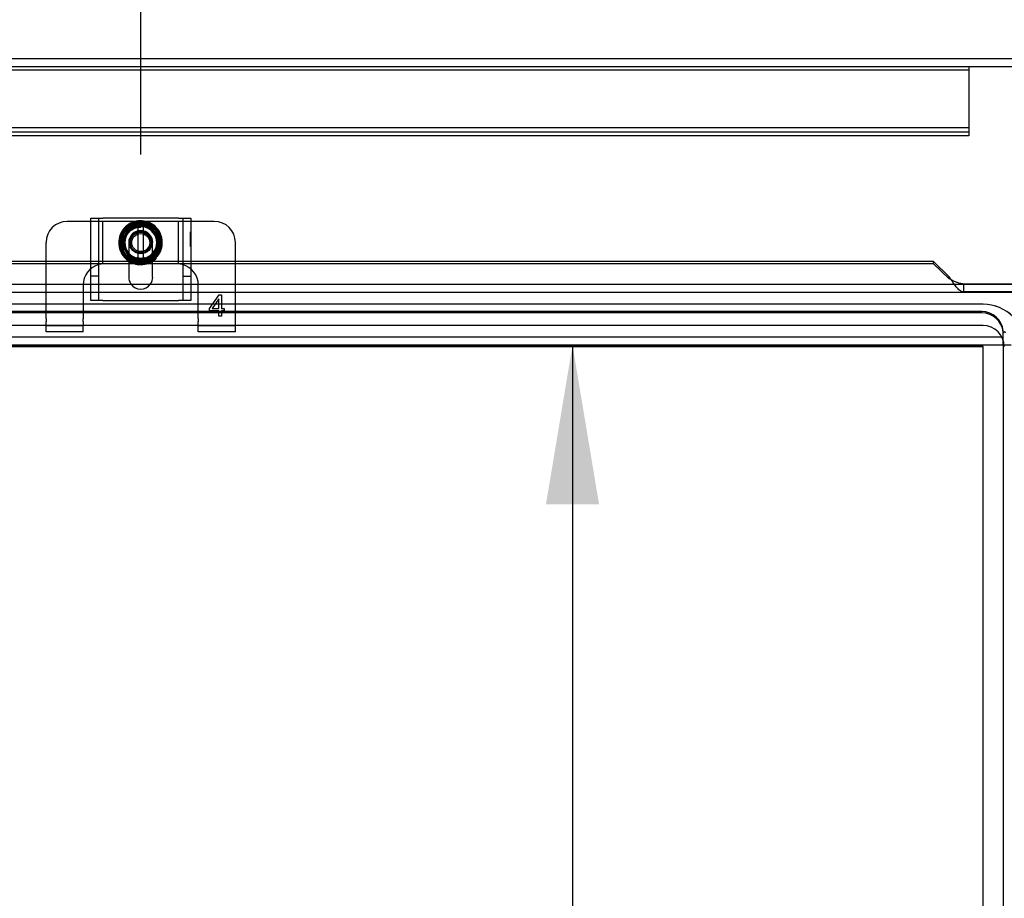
# Model space of a CAD drawing. Header units: inches. Extents: x 1 to 299, y -2 to 199.
# Tile 42 of 75: x 78 to 89, y 124 to 135. Entities that reach past the tile are written whole.
import ezdxf
from ezdxf.enums import TextEntityAlignment as Align
from ezdxf.lldxf.tags import DXFTag

# ---------------------------------------------------------------- set-up
doc = ezdxf.new("R2010")
doc.units = ezdxf.units.IN
doc.header["$MEASUREMENT"] = 0
for name, color, linetype in [('COM42667', 7, 'Continuous'), ('COM42780', 7, 'Continuous'), ('COM53933-1', 7, 'Continuous'), ('COM53955-1', 7, 'Continuous'), ('COM70215', 7, 'Continuous'), ('COM70220', 7, 'Continuous'), ('COM71177-1', 7, 'Continuous'), ('Default', 7, 'Continuous'), ('SCC19011', 7, 'Continuous'), ('SPR20265', 7, 'Continuous'), ('WAF25035', 7, 'Continuous')]:
    doc.layers.add(name, color=color, linetype=linetype)
doc.styles.add('SEACAD_Times_New_Roman', font='times.ttf')
tags = doc.linetypes.add('HIDDEN2', pattern=[0.1875, 0.125, -0.0625]).pattern_tags.tags
tags[6:7] = [DXFTag(74, 4), DXFTag(75, 0), DXFTag(340, '0'), DXFTag(46, 0.0), DXFTag(50, 0.0), DXFTag(44, 0.0), DXFTag(45, 0.0)]
tags[4:5] = [DXFTag(74, 4), DXFTag(75, 0), DXFTag(340, '0'), DXFTag(46, 0.0), DXFTag(50, 0.0), DXFTag(44, 0.0), DXFTag(45, 0.0)]
doc.dimstyles.new('HAMMOND_(STH_-_300x200)', dxfattribs={"dimtxt": 1.5, "dimasz": 1.875, "dimexe": 0.75, "dimexo": 0.75, "dimgap": 0.375, "dimtad": 0, "dimtih": 1, "dimtoh": 1, "dimzin": 0, "dimdsep": 46, "dimtxsty": 'SEACAD_Times_New_Roman', "dimblk1": '_SE_FILLED', "dimblk2": '_SE_FILLED', "dimsah": 1, "dimcen": 0.75, "dimadec": 0, "dimazin": 0, "dimtfac": 0.8, "dimtofl": 0, "dimtmove": 0, "dimatfit": 3, "dimfxl": 1, "dimtolj": 1, "dimtzin": 0, "dimarcsym": 0})

# ---------------------------------------------------------------- blocks, each defined once
blk = doc.blocks.new('SE2')
at = {"layer": 'COM42667', "color": 7, "linetype": 'Continuous'}
for p, q in [((78.431, 132.257), (78.574, 132.257)), ((78.431, 131.48), (78.431, 132.257)), ((79.466, 132.257), (78.574, 132.257)), ((79.466, 132.257), (79.609, 132.257)), ((79.609, 132.257), (79.609, 131.48)), ((78.879, 131.761), (78.879, 131.562)), ((79.16, 131.562), (79.16, 131.761))]:
    blk.add_line(p, q, dxfattribs=at)
at = {"layer": 'COM42667', "color": 7, "linetype": 'HIDDEN2'}
for p, q in [((78.526, 131.287), (78.526, 132.257)), ((79.514, 132.257), (79.514, 131.287)), ((79.608, 132.094), (79.609, 132.094)), ((79.608, 132.06), (79.608, 132.094)), ((78.879, 131.968), (78.879, 131.761)), ((79.16, 131.761), (79.16, 131.968)), ((79.608, 132.06), (79.609, 132.06)), ((79.608, 132.036), (79.608, 132.06)), ((79.608, 132.036), (79.609, 132.036)), ((79.608, 131.92), (79.608, 132.036)), ((79.608, 132.03), (79.609, 132.03)), ((79.608, 131.951), (79.609, 131.951)), ((79.608, 131.92), (79.609, 131.92)), ((78.526, 131.571), (78.431, 131.571)), ((79.514, 131.571), (79.609, 131.571)), ((78.431, 131.287), (78.431, 131.48)), ((79.609, 131.48), (79.609, 131.287)), ((78.574, 131.287), (78.431, 131.287)), ((78.574, 131.287), (79.466, 131.287)), ((79.609, 131.287), (79.466, 131.287))]:
    blk.add_line(p, q, dxfattribs=at)
for centre, start, end in [((79.02, 131.968), 0, 180), ((79.02, 131.562), 215.4555, 324.5445)]:
    blk.add_arc(centre, 0.141, start, end, dxfattribs=at)
at = {"layer": 'COM42667', "color": 7, "linetype": 'Continuous'}
for start, end in [(180, 215.4555), (324.5445, 0)]:
    blk.add_arc((79.02, 131.562), 0.141, start, end, dxfattribs=at)
at = {"layer": 'COM42780', "color": 7, "linetype": 'Continuous'}
for p, q in [((78.431, 132.218), (78.155, 132.218)), ((79.885, 132.218), (79.609, 132.218)), ((77.905, 131.748), (77.905, 131.968)), ((80.135, 131.748), (80.135, 131.968)), ((78.954, 131.718), (78.879, 131.718)), ((79.16, 131.718), (79.089, 131.718))]:
    blk.add_line(p, q, dxfattribs=at)
at = {"layer": 'COM42780', "color": 7, "linetype": 'HIDDEN2'}
for p, q in [((78.527, 132.218), (78.431, 132.218)), ((78.575, 132.218), (78.527, 132.218)), ((78.58, 132.218), (78.575, 132.218)), ((78.575, 131.718), (78.575, 132.218)), ((78.723, 132.218), (78.58, 132.218)), ((78.964, 132.218), (78.723, 132.218)), ((79.317, 132.218), (79.066, 132.218)), ((79.46, 132.218), (79.317, 132.218)), ((79.465, 132.218), (79.46, 132.218)), ((79.513, 132.218), (79.465, 132.218)), ((79.465, 131.718), (79.465, 132.218)), ((79.609, 132.218), (79.513, 132.218)), ((77.905, 131.07), (77.905, 131.748)), ((78.592, 131.718), (78.58, 131.718)), ((78.723, 131.718), (78.592, 131.718)), ((78.879, 131.718), (78.723, 131.718)), ((79.317, 131.718), (79.16, 131.718)), ((79.448, 131.718), (79.317, 131.718)), ((79.46, 131.718), (79.448, 131.718)), ((80.135, 131.07), (80.135, 131.748)), ((78.342, 131.468), (78.342, 131.07)), ((79.698, 131.07), (79.698, 131.468)), ((79.83, 131.192), (79.945, 131.353)), ((79.939, 131.304), (79.86, 131.192)), ((79.939, 131.192), (79.939, 131.304)), ((79.945, 131.353), (79.97, 131.353)), ((79.97, 131.353), (79.97, 131.192)), ((79.83, 131.163), (79.83, 131.192)), ((79.939, 131.163), (79.83, 131.163)), ((79.86, 131.192), (79.939, 131.192)), ((79.939, 131.103), (79.939, 131.163)), ((79.97, 131.192), (80.003, 131.192)), ((80.003, 131.163), (79.97, 131.163)), ((79.97, 131.163), (79.97, 131.103)), ((80.003, 131.192), (80.003, 131.163)), ((77.905, 131.07), (77.905, 131.036)), ((77.905, 130.986), (77.905, 131.036)), ((78.342, 131.036), (78.342, 131.07)), ((78.342, 131.036), (78.342, 130.986)), ((79.698, 131.07), (79.698, 131.036)), ((79.698, 130.986), (79.698, 131.036)), ((79.97, 131.103), (79.939, 131.103)), ((80.135, 131.036), (80.135, 131.07)), ((80.135, 130.986), (80.135, 131.036)), ((78.342, 130.986), (77.905, 130.986)), ((77.905, 130.918), (77.905, 130.986)), ((78.342, 130.918), (77.905, 130.918)), ((78.342, 130.918), (78.342, 130.986)), ((80.135, 130.986), (79.698, 130.986)), ((79.698, 130.918), (79.698, 130.986)), ((80.135, 130.918), (79.698, 130.918)), ((80.135, 130.918), (80.135, 130.986))]:
    blk.add_line(p, q, dxfattribs=at)
for radius in [0.195, 0.125, 0.106]:
    blk.add_circle((79.02, 131.968), radius, dxfattribs=at)
at = {"layer": 'COM42780', "color": 7, "linetype": 'Continuous'}
for centre, start, end in [((78.155, 131.968), 90, 180), ((79.885, 131.968), 0, 90)]:
    blk.add_arc(centre, 0.25, start, end, dxfattribs=at)
at = {"layer": 'COM42780', "color": 7, "linetype": 'HIDDEN2'}
for centre, start, end in [((78.592, 131.468), 93.8357, 105.0028), ((78.592, 131.468), 92.6763, 93.8357), ((79.448, 131.468), 86.1643, 87.3237), ((79.448, 131.468), 74.9972, 86.1643), ((78.592, 131.468), 105.0028, 180), ((79.448, 131.468), 0, 74.9972)]:
    blk.add_arc(centre, 0.25, start, end, dxfattribs=at)
at = {"layer": 'COM53933-1', "color": 7, "linetype": 'Continuous'}
blk.add_line((66.585, 134.135), (91.455, 134.135), dxfattribs=at)
at = {"layer": 'COM53933-1', "color": 7, "linetype": 'HIDDEN2'}
for p, q in [((66.585, 134.04), (91.455, 134.04)), ((88.925, 131.157), (68.115, 131.157)), ((88.925, 131.14), (68.115, 131.14)), ((89.175, 130.91), (89.174, 130.928)), ((89.175, 130.76), (89.175, 130.91)), ((89.175, 130.855), (67.865, 130.855)), ((89.175, 130.76), (67.865, 130.76))]:
    blk.add_line(p, q, dxfattribs=at)
blk.add_arc((89.19, 130.903), 0.015, 0, 180, dxfattribs=at)
for centre in [(88.925, 130.91), (88.925, 130.894)]:
    blk.add_ellipse(centre, major_axis=(0.25, 0), ratio=0.984808, start_param=0.071883, end_param=1.570796, dxfattribs=at)
at = {"layer": 'COM53955-1', "color": 7, "linetype": 'Continuous'}
for p, q in [((68.627, 131.748), (78.431, 131.748)), ((68.627, 131.723), (78.431, 131.723)), ((79.609, 131.748), (88.352, 131.748)), ((79.609, 131.723), (88.352, 131.723)), ((88.541, 131.565), (88.352, 131.748)), ((88.352, 131.748), (88.352, 131.723)), ((88.352, 131.723), (88.541, 131.541)), ((88.541, 131.541), (88.541, 131.565)), ((67.397, 131.48), (89.582, 131.48)), ((89.582, 131.48), (88.707, 131.48))]:
    blk.add_line(p, q, dxfattribs=at)
at = {"layer": 'COM53955-1', "color": 7, "linetype": 'HIDDEN2'}
for p, q in [((78.431, 131.748), (78.966, 131.748)), ((78.431, 131.723), (78.961, 131.723)), ((79.076, 131.748), (79.609, 131.748)), ((79.076, 131.723), (79.609, 131.723)), ((88.573, 131.525), (88.573, 131.518)), ((67.397, 131.385), (89.582, 131.385)), ((88.707, 131.48), (88.707, 131.386)), ((89.582, 131.386), (88.707, 131.386))]:
    blk.add_line(p, q, dxfattribs=at)
at = {"layer": 'COM53955-1', "color": 7, "linetype": 'Continuous'}
blk.add_open_spline([(88.566, 131.528), (88.558, 131.541), (88.549, 131.553), (88.541, 131.565)], degree=3, dxfattribs=at)
blk.add_open_spline([(88.707, 131.48), (88.693, 131.481), (88.679, 131.483), (88.652, 131.49), (88.638, 131.495), (88.61, 131.506), (88.596, 131.513), (88.569, 131.527), (88.555, 131.534), (88.541, 131.541)], degree=3, knots=[0, 0, 0, 0, 0.25, 0.25, 0.5, 0.5, 0.75, 0.75, 1, 1, 1, 1], dxfattribs=at)
at = {"layer": 'COM53955-1', "color": 7, "linetype": 'HIDDEN2'}
blk.add_open_spline([(88.707, 131.386), (88.693, 131.388), (88.679, 131.394), (88.652, 131.415), (88.638, 131.429), (88.61, 131.463), (88.596, 131.483), (88.577, 131.512), (88.571, 131.52), (88.566, 131.528)], degree=3, knots=[0, 0, 0, 0, 0.25, 0.25, 0.5, 0.5, 0.75, 0.75, 0.8501805, 0.8501805, 0.8501805, 0.8501805], dxfattribs=at)
at = {"layer": 'COM70215', "color": 7, "linetype": 'HIDDEN2'}
for p, q in [((88.77, 134.04), (88.77, 133.997)), ((88.77, 134), (69.27, 134)), ((88.77, 133.997), (88.77, 133.27)), ((88.77, 133.321), (69.27, 133.321)), ((88.77, 133.267), (69.27, 133.267)), ((88.77, 133.227), (69.27, 133.227)), ((88.77, 133.27), (88.77, 133.227))]:
    blk.add_line(p, q, dxfattribs=at)
at = {"layer": 'COM70220', "color": 7, "linetype": 'HIDDEN2'}
for p, q in [((88.939, 131.242), (68.039, 131.242)), ((88.939, 131.241), (68.039, 131.241)), ((88.939, 130.992), (68.039, 130.992)), ((88.939, 130.743), (68.039, 130.743)), ((88.939, 130.742), (68.039, 130.742)), ((88.939, 69.687), (88.939, 130.742)), ((88.94, 69.687), (88.94, 130.742))]:
    blk.add_line(p, q, dxfattribs=at)
for radius in [0.5, 0.499, 0.25, 0.001]:
    blk.add_arc((88.939, 130.742), radius, 0, 90, dxfattribs=at)
at = {"layer": 'COM71177-1', "color": 7, "linetype": 'HIDDEN2'}
for p, q in [((89.27, 130.76), (89.175, 130.76)), ((89.175, 130.76), (89.175, 69.45))]:
    blk.add_line(p, q, dxfattribs=at)
at = {"layer": 'SCC19011', "color": 7, "linetype": 'Continuous'}
for p, q in [((78.911, 132.183), (78.779, 131.968)), ((78.986, 132.183), (78.911, 132.183)), ((79.054, 132.183), (78.986, 132.183)), ((78.986, 132.183), (78.986, 132.163)), ((79.129, 132.183), (79.054, 132.183)), ((79.054, 132.163), (79.054, 132.183)), ((79.261, 131.968), (79.129, 132.183)), ((78.986, 132.163), (78.986, 132.153)), ((78.986, 132.153), (78.986, 131.784)), ((79.054, 132.153), (79.054, 132.163)), ((79.054, 131.784), (79.054, 132.153)), ((78.779, 131.968), (78.911, 131.753)), ((79.129, 131.753), (79.261, 131.968)), ((78.911, 131.753), (78.986, 131.753)), ((78.986, 131.784), (78.986, 131.774)), ((78.986, 131.774), (78.986, 131.753)), ((78.986, 131.753), (79.054, 131.753)), ((79.054, 131.774), (79.054, 131.784)), ((79.054, 131.753), (79.054, 131.774)), ((79.054, 131.753), (79.129, 131.753))]:
    blk.add_line(p, q, dxfattribs=at)
at = {"layer": 'SCC19011', "color": 7, "linetype": 'HIDDEN2'}
blk.add_circle((79.02, 131.968), 0.122, dxfattribs=at)
at = {"layer": 'SCC19011', "color": 7, "linetype": 'Continuous'}
for start, end in [(100.4474, 259.5526), (280.4474, 79.5526)]:
    blk.add_arc((79.02, 131.968), 0.188, start, end, dxfattribs=at)
at = {"layer": 'SPR20265', "color": 7, "linetype": 'HIDDEN2'}
for p, q in [((79.02, 132.151), (79.02, 132.186)), ((79.205, 131.783), (79.18, 131.808))]:
    blk.add_line(p, q, dxfattribs=at)
for points, knots in [([(79.132, 131.741), (79.135, 131.743), (79.166, 131.759), (79.218, 131.801), (79.266, 131.884), (79.28, 131.978), (79.26, 132.072), (79.206, 132.151), (79.129, 132.207), (79.036, 132.23), (78.941, 132.219), (78.857, 132.174), (78.793, 132.103), (78.76, 132.014), (78.76, 131.918), (78.794, 131.831), (78.841, 131.776), (78.875, 131.753), (78.884, 131.747)], [0.7989362, 0.7989362, 0.7989362, 0.7989362, 0.8001915, 0.8112914, 0.8223931, 0.8334948, 0.8445983, 0.8557003, 0.8668021, 0.8779027, 0.8890041, 0.9001067, 0.9112098, 0.9223136, 0.9334157, 0.9445065, 0.955056, 0.958815, 0.958815, 0.958815, 0.958815]), ([(78.883, 131.795), (78.892, 131.788), (78.927, 131.764), (78.998, 131.741), (79.094, 131.752), (79.176, 131.801), (79.232, 131.879), (79.25, 131.973), (79.228, 132.067), (79.17, 132.144), (79.086, 132.19), (78.991, 132.198), (78.9, 132.167), (78.829, 132.102), (78.791, 132.014), (78.791, 131.919), (78.83, 131.831), (78.9, 131.766), (78.991, 131.734), (79.087, 131.742), (79.171, 131.786), (79.231, 131.861), (79.257, 131.954), (79.244, 132.049), (79.194, 132.131), (79.116, 132.187), (79.023, 132.207), (78.929, 132.19), (78.849, 132.137), (78.796, 132.057), (78.779, 131.963), (78.799, 131.87), (78.854, 131.791), (78.935, 131.741), (79.03, 131.725), (79.123, 131.747), (79.201, 131.804), (79.25, 131.886), (79.265, 131.98), (79.242, 132.073), (79.186, 132.15), (79.104, 132.2), (79.009, 132.215), (78.916, 132.193), (78.838, 132.137), (78.787, 132.056), (78.771, 131.962), (78.791, 131.868), (78.845, 131.789), (78.925, 131.736), (79.019, 131.717), (79.1, 131.732), (79.145, 131.756), (79.161, 131.767)], [0.063974, 0.063974, 0.063974, 0.063974, 0.0677916, 0.0788813, 0.0899732, 0.1010652, 0.1121593, 0.123253, 0.1343442, 0.1454373, 0.156529, 0.1676234, 0.1787178, 0.1898116, 0.200905, 0.2119972, 0.2230929, 0.2341872, 0.2452831, 0.2563771, 0.2674708, 0.2785654, 0.28966, 0.3007576, 0.3118528, 0.3229492, 0.3340432, 0.3451384, 0.3562353, 0.3673323, 0.3784297, 0.3895246, 0.4006213, 0.4117166, 0.4228156, 0.4339132, 0.4450112, 0.4561079, 0.4672039, 0.4783017, 0.4893995, 0.5004992, 0.5115966, 0.5226954, 0.5337915, 0.544891, 0.5559893, 0.5670899, 0.5781889, 0.5892874, 0.6003855, 0.6114838, 0.6182179, 0.6182179, 0.6182179, 0.6182179]), ([(79.18, 131.808), (79.158, 131.789), (79.112, 131.754), (79.02, 131.736), (78.934, 131.755), (78.864, 131.799), (78.816, 131.864), (78.793, 131.942), (78.799, 132.024), (78.833, 132.098), (78.891, 132.155), (78.965, 132.188), (79.047, 132.193), (79.111, 132.173), (79.144, 132.151), (79.154, 132.143)], [0, 0, 0, 0, 0.0112469, 0.0252682, 0.0367371, 0.0476376, 0.0587408, 0.0698533, 0.080966, 0.0920765, 0.1031883, 0.1142994, 0.1254131, 0.1365249, 0.1418271, 0.1418271, 0.1418271, 0.1418271]), ([(78.873, 132.125), (78.879, 132.13), (78.906, 132.152), (78.962, 132.18), (79.044, 132.185), (79.117, 132.163), (79.155, 132.134), (79.17, 132.118)], [0.28879014, 0.28879014, 0.28879014, 0.28879014, 0.29207573, 0.30318617, 0.31429358, 0.32540417, 0.3342706, 0.3342706, 0.3342706, 0.3342706]), ([(79.02, 132.186), (78.986, 132.183), (78.937, 132.176), (78.891, 132.146), (78.875, 132.131)], [0, 0, 0, 0, 0.01093327, 0.01877746, 0.01877746, 0.01877746, 0.01877746]), ([(78.844, 132.077), (78.85, 132.088), (78.875, 132.12), (78.929, 132.16), (79.009, 132.179), (79.09, 132.167), (79.16, 132.125), (79.209, 132.06), (79.229, 131.98), (79.217, 131.899), (79.175, 131.829), (79.109, 131.781), (79.03, 131.761), (78.949, 131.774), (78.879, 131.817), (78.832, 131.884), (78.815, 131.964), (78.829, 132.044), (78.875, 132.112), (78.943, 132.157), (79.024, 132.172), (79.104, 132.153), (79.17, 132.104), (79.211, 132.034), (79.221, 131.952), (79.197, 131.874), (79.145, 131.811), (79.071, 131.775), (78.99, 131.771), (78.913, 131.8), (78.855, 131.858), (78.825, 131.934), (78.828, 132.016), (78.865, 132.09), (78.928, 132.142), (79.007, 132.164), (79.088, 132.151), (79.143, 132.116), (79.167, 132.087), (79.174, 132.078)], [0.464438, 0.464438, 0.464438, 0.464438, 0.4698156, 0.4809232, 0.4920326, 0.503138, 0.5142446, 0.52535, 0.5364578, 0.547565, 0.5586721, 0.5697781, 0.5808823, 0.5919888, 0.603094, 0.6142018, 0.6253066, 0.6364118, 0.6475152, 0.6586197, 0.6697249, 0.6808298, 0.6919358, 0.7030382, 0.714142, 0.7252447, 0.7363492, 0.7474536, 0.7585562, 0.7696589, 0.7807596, 0.7918635, 0.8029663, 0.8140692, 0.8251712, 0.836271, 0.8473724, 0.8584731, 0.862923, 0.862923, 0.862923, 0.862923]), ([(78.848, 131.9), (78.841, 131.917), (78.831, 131.96), (78.841, 132.026), (78.874, 132.087), (78.936, 132.139), (78.987, 132.148), (79.02, 132.151)], [0.95046325, 0.95046325, 0.95046325, 0.95046325, 0.95824793, 0.96865358, 0.9770936, 0.98730809, 1, 1, 1, 1]), ([(78.806, 132.017), (78.799, 131.987), (78.799, 131.955), (78.805, 131.924), (78.805, 131.924)], [0.03475197, 0.03475197, 0.03475197, 0.03475197, 0.04560719, 0.0457885, 0.0457885, 0.0457885, 0.0457885]), ([(78.811, 131.914), (78.81, 131.918), (78.803, 131.949), (78.803, 131.987), (78.811, 132.019), (78.812, 132.025)], [0.25678082, 0.25678082, 0.25678082, 0.25678082, 0.25874448, 0.26985449, 0.27231226, 0.27231226, 0.27231226, 0.27231226]), ([(78.83, 131.883), (78.83, 131.883), (78.819, 131.908), (78.807, 131.961), (78.817, 132.02), (78.829, 132.049), (78.831, 132.054)], [0.43640128, 0.43640128, 0.43640128, 0.43640128, 0.43649234, 0.44759977, 0.45870607, 0.46079764, 0.46079764, 0.46079764, 0.46079764]), ([(79.222, 132.034), (79.229, 132.01), (79.235, 131.963), (79.226, 131.917), (79.219, 131.897)], [0.3480461, 0.3480461, 0.3480461, 0.3480461, 0.35873317, 0.3673569, 0.3673569, 0.3673569, 0.3673569]), ([(79.236, 132.01), (79.238, 131.996), (79.241, 131.966), (79.238, 131.937), (79.234, 131.922)], [0.16392013, 0.16392013, 0.16392013, 0.16392013, 0.1698589, 0.17613515, 0.17613515, 0.17613515, 0.17613515]), ([(78.8, 131.846), (78.803, 131.841), (78.823, 131.808), (78.857, 131.772), (78.894, 131.749), (78.905, 131.744)], [0.75353292, 0.75353292, 0.75353292, 0.75353292, 0.75578627, 0.7668873, 0.771103, 0.771103, 0.771103, 0.771103]), ([(79.174, 131.825), (79.171, 131.822), (79.15, 131.8), (79.1, 131.768), (79.02, 131.753), (78.94, 131.769), (78.887, 131.804), (78.864, 131.829), (78.859, 131.835)], [0.37922098, 0.37922098, 0.37922098, 0.37922098, 0.38094922, 0.39205781, 0.40316665, 0.41427643, 0.42538516, 0.42868152, 0.42868152, 0.42868152, 0.42868152]), ([(79, 131.752), (78.987, 131.753), (78.948, 131.76), (78.907, 131.78), (78.883, 131.8), (78.879, 131.803)], [0.21995858, 0.21995858, 0.21995858, 0.21995858, 0.22541447, 0.23652458, 0.23853227, 0.23853227, 0.23853227, 0.23853227]), ([(79.068, 131.788), (79.066, 131.787), (79.038, 131.781), (79.006, 131.78), (78.977, 131.787), (78.975, 131.788)], [0.91315801, 0.91315801, 0.91315801, 0.91315801, 0.91397592, 0.92507741, 0.92612869, 0.92612869, 0.92612869, 0.92612869]), ([(79.159, 131.8), (79.146, 131.789), (79.11, 131.766), (79.068, 131.754), (79.042, 131.752)], [0.19641658, 0.19641658, 0.19641658, 0.19641658, 0.20319267, 0.2141853, 0.2141853, 0.2141853, 0.2141853])]:
    blk.add_open_spline(points, degree=3, knots=knots, dxfattribs=at)
at = {"layer": 'SPR20265', "color": 7, "linetype": 'Continuous'}
for points, knots in [([(78.884, 131.747), (78.901, 131.736), (78.946, 131.716), (79.023, 131.703), (79.105, 131.717), (79.146, 131.739), (79.161, 131.75)], [0.95881502, 0.95881502, 0.95881502, 0.95881502, 0.9661238, 0.97598802, 0.98694613, 0.99365696, 0.99365696, 0.99365696, 0.99365696]), ([(78.905, 131.744), (78.922, 131.735), (78.97, 131.717), (79.049, 131.712), (79.107, 131.729), (79.132, 131.741)], [0.771103, 0.771103, 0.771103, 0.771103, 0.77798983, 0.7890906, 0.79893618, 0.79893618, 0.79893618, 0.79893618])]:
    blk.add_open_spline(points, degree=3, knots=knots, dxfattribs=at)
at = {"layer": 'SPR20265', "color": 7, "linetype": 'HIDDEN2'}
blk.add_open_spline([(79.161, 131.75), (79.176, 131.759), (79.19, 131.771), (79.205, 131.783)], degree=3, dxfattribs=at)
at = {"layer": 'WAF25035', "color": 7, "linetype": 'Continuous'}
blk.add_circle((79.02, 131.968), 0.25, dxfattribs=at)
at = {"layer": 'WAF25035', "color": 7, "linetype": 'HIDDEN2'}
blk.add_circle((79.02, 131.968), 0.133, dxfattribs=at)
blk = doc.blocks.new('DMBLK2825')
at = {"layer": 'Default', "linetype": 'Continuous'}
for points in [[(68.365, 144.707), (66.49, 144.394), (68.365, 144.082)], [(89.675, 144.707), (89.675, 144.082), (91.55, 144.394)]]:
    blk.add_hatch(color=7, dxfattribs=at).paths.add_polyline_path(points)
at = {"layer": 'Default', "color": 7, "linetype": 'Continuous'}
for p, q in [((66.49, 134.79), (66.49, 145.144)), ((91.55, 134.79), (91.55, 145.144)), ((75.936, 144.394), (66.49, 144.394)), ((91.55, 144.394), (82.104, 144.394))]:
    blk.add_line(p, q, dxfattribs=at)
at = {"layer": 'Default', "color": 7, "linetype": 'Continuous', "style": 'SEACAD_Times_New_Roman'}
blk.add_text('25.06', height=1.5, dxfattribs=at).set_placement((76.461, 145.144), align=Align.TOP_LEFT)
blk = doc.blocks.new('_SE_FILLED')
at = {"color": 0}
blk.add_line((0, 0), (-1, 0), dxfattribs=at)
blk.add_solid([(0, 0), (-1, -0.1665), (-1, 0.1665), (0, 0)], dxfattribs=at)
blk = doc.blocks.new('DMBLK2836')
at = {"layer": 'Default', "linetype": 'Continuous'}
for points in [[(83.792, 128.885), (84.417, 128.885), (84.105, 130.76)], [(83.792, 71.561), (84.105, 69.686), (84.417, 71.561)]]:
    blk.add_hatch(color=7, dxfattribs=at).paths.add_polyline_path(points)
at = {"layer": 'Default', "color": 7, "linetype": 'Continuous'}
for p, q in [((84.105, 130.76), (84.105, 101.498)), ((84.105, 99.473), (84.105, 69.686))]:
    blk.add_line(p, q, dxfattribs=at)
at = {"layer": 'Default', "color": 7, "linetype": 'Continuous', "style": 'SEACAD_Times_New_Roman'}
blk.add_text('61.07', height=1.5, dxfattribs=at).set_placement((81.546, 100.973), align=Align.TOP_LEFT)
blk = doc.blocks.new('DMBLK2837')
at = {"layer": 'Default', "linetype": 'Continuous'}
for points in [[(69.913, 115.289), (69.913, 115.914), (68.038, 115.601)], [(87.065, 115.289), (88.94, 115.601), (87.065, 115.914)]]:
    blk.add_hatch(color=7, dxfattribs=at).paths.add_polyline_path(points)
at = {"layer": 'Default', "color": 7, "linetype": 'Continuous'}
for p, q in [((68.038, 115.601), (75.405, 115.601)), ((81.574, 115.601), (88.94, 115.601))]:
    blk.add_line(p, q, dxfattribs=at)
at = {"layer": 'Default', "color": 7, "linetype": 'Continuous', "style": 'SEACAD_Times_New_Roman'}
blk.add_text('20.90', height=1.5, dxfattribs=at).set_placement((75.93, 116.351), align=Align.TOP_LEFT)
blk = doc.blocks.new('DMBLK2838')
at = {"layer": 'Default', "linetype": 'Continuous'}
for points in [[(80.895, 140.923), (79.02, 140.611), (80.895, 140.298)], [(89.675, 140.923), (89.675, 140.298), (91.55, 140.611)]]:
    blk.add_hatch(color=7, dxfattribs=at).paths.add_polyline_path(points)
at = {"layer": 'Default', "color": 7, "linetype": 'Continuous'}
for p, q in [((79.02, 133.007), (79.02, 141.361)), ((91.55, 134.79), (91.55, 141.361)), ((82.201, 140.611), (79.02, 140.611)), ((91.55, 140.611), (88.369, 140.611))]:
    blk.add_line(p, q, dxfattribs=at)
at = {"layer": 'Default', "color": 7, "linetype": 'Continuous', "style": 'SEACAD_Times_New_Roman'}
for s, p in [('12.53', (82.726, 141.361)), ('TYP', (83.188, 139.111))]:
    blk.add_text(s, height=1.5, dxfattribs=at).set_placement(p, align=Align.TOP_LEFT)

msp = doc.modelspace()

# ---------------------------------------------------------------- block references
at = {"layer": 'Default'}
msp.add_blockref('SE2', (0, 0), dxfattribs=at)

# ---------------------------------------------------------------- dimensions: what is measured, and where the dimension line sits
at = {"layer": 'Default', "color": 7, "linetype": 'Continuous'}
for base, p1, p2, text, picture, middle in [((66.49, 144.394), (91.55, 134.04), (66.49, 134.04), '\\A1;<>', 'DMBLK2825', (79.02, 144.394)), ((79.02, 140.611), (91.55, 130.79), (79.02, 132.257), '\\A1;<>\\PTYP', 'DMBLK2838', (85.285, 140.611))]:
    dim = msp.add_linear_dim(base=base, p1=p1, p2=p2, text=text, dimstyle='HAMMOND_(STH_-_300x200)', dxfattribs=at)
    dim.commit()
    dim.dimension.update_dxf_attribs({"geometry": picture, "text_midpoint": middle, "dimtype": 160})
for base, p1, p2, angle, picture, middle in [((68.038, 115.601), (68.038, 130.742), (88.94, 130.742), 0, 'DMBLK2837', (78.489, 115.601)), ((84.105, 130.76), (89.175, 130.76), (88.939, 69.686), 269.7791, 'DMBLK2836', (84.105, 100.223))]:
    dim = msp.add_linear_dim(base=base, p1=p1, p2=p2, angle=angle, text='\\A1;<>', dimstyle='HAMMOND_(STH_-_300x200)', dxfattribs=at)
    dim.commit()
    dim.dimension.update_dxf_attribs({"geometry": picture, "text_midpoint": middle, "dimtype": 161})

doc.saveas('drawing.dxf')
